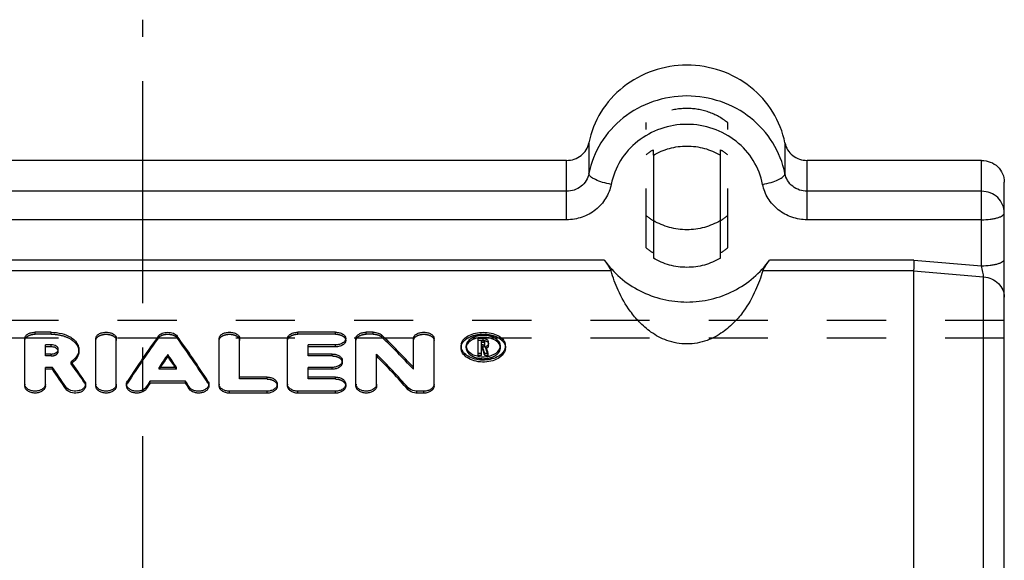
# Model space of a CAD drawing. Header units: millimetres. Extents: x 400 to 600, y 406 to 594.
# Tile 4 of 4: x 486 to 595, y 534 to 594. Entities that reach past the tile are written whole.
import ezdxf

# ---------------------------------------------------------------- set-up
doc = ezdxf.new("R2010")
doc.units = ezdxf.units.MM
doc.header["$LTSCALE"] = 65.185185
doc.linetypes.add('CENTER', pattern=[0.6, 0.375, -0.075, 0.075, -0.075])
doc.linetypes.add('HIDDEN', pattern=[0.2, 0.1, -0.1])
doc.layers.get('0').update_dxf_attribs({"linetype": 'CONTINUOUS'})
for name, color, linetype in [('ACHSEN_S', 7, 'CONTINUOUS'), ('DEFAULT_2', 8, 'HIDDEN'), ('KONST.EL_MIT_GEO', 7, 'CONTINUOUS')]:
    doc.layers.add(name, color=color, linetype=linetype)

msp = doc.modelspace()

# ---------------------------------------------------------------- linework, layer by layer
at = {"color": 7, "linetype": 'CONTINUOUS'}
for p, q in [((556.3, 578.9), (556.3, 567.55)), ((563.7, 567.55), (563.7, 578.9)), ((550.89, 567.34), (449.11, 567.34)), ((585.04, 567.34), (569.11, 567.34)), ((551.64, 566.15), (448.36, 566.15)), ((585, 566.15), (568.36, 566.15)), ((585, 566.15), (585, 507.83))]:
    msp.add_line(p, q, dxfattribs=at)
for points, knots in [([(556.3, 578.9), (556.85, 579.23), (558.06, 579.74), (560, 580), (561.94, 579.74), (563.15, 579.23), (563.7, 578.9)], [0, 0, 0, 0, 0.249202, 0.5, 0.750798, 1, 1, 1, 1]), ([(563.7, 571.69), (563.15, 571.37), (561.94, 570.86), (560, 570.6), (558.06, 570.86), (556.85, 571.37), (556.3, 571.69)], [0, 0, 0, 0, 0.249199, 0.5, 0.750801, 1, 1, 1, 1]), ([(550.89, 567.34), (550.96, 567.23), (551.12, 567.01), (551.33, 566.7), (551.51, 566.41), (551.61, 566.23), (551.64, 566.15)], [0, 0, 0, 0, 0.283877, 0.565288, 0.818045, 1, 1, 1, 1]), ([(550.89, 567.34), (551.39, 566.63), (552.58, 565.32), (554.8, 563.85), (557.32, 562.93), (560, 562.61), (562.68, 562.93), (565.2, 563.85), (567.42, 565.32), (568.61, 566.63), (569.11, 567.34)], [0, 0, 0, 0, 0.123266, 0.247885, 0.373628, 0.5, 0.626372, 0.752115, 0.876734, 1, 1, 1, 1]), ([(563.7, 567.55), (563.15, 567.22), (561.94, 566.71), (560, 566.45), (558.06, 566.71), (556.85, 567.22), (556.3, 567.55)], [0, 0, 0, 0, 0.249198, 0.5, 0.750802, 1, 1, 1, 1]), ([(568.36, 566.15), (568.39, 566.23), (568.49, 566.41), (568.67, 566.7), (568.88, 567.01), (569.04, 567.23), (569.11, 567.34)], [0, 0, 0, 0, 0.181955, 0.434712, 0.716123, 1, 1, 1, 1]), ([(585.04, 567.34), (585.03, 567.11), (585.02, 566.78), (585.01, 566.38), (585, 566.22), (585, 566.15)], [0, 0, 0, 0, 0.58041, 0.826297, 1, 1, 1, 1]), ([(568.36, 566.15), (568.15, 565.42), (567.58, 563.87), (566.51, 561.97), (565.25, 560.45), (563.93, 559.3), (562.17, 558.35), (560, 557.95), (557.83, 558.35), (556.07, 559.3), (554.75, 560.45), (553.49, 561.97), (552.42, 563.87), (551.85, 565.42), (551.64, 566.15)], [0, 0, 0, 0, 0.091648, 0.199165, 0.26084, 0.329934, 0.409357, 0.5, 0.590643, 0.670067, 0.73916, 0.800835, 0.908352, 1, 1, 1, 1])]:
    msp.add_open_spline(points, degree=3, knots=knots, dxfattribs=at)
at = {"layer": 'ACHSEN_S', "color": 2, "linetype": 'CENTER'}
msp.add_line((500, 406.16), (500, 593.84), dxfattribs=at)
at = {"layer": 'DEFAULT_2', "color": 8, "linetype": 'HIDDEN'}
for p, q in [((555.5, 568.7), (555.5, 582.49)), ((564.5, 568.7), (564.5, 582.49)), ((556.3, 578.9), (556.3, 579.49)), ((563.7, 578.9), (563.7, 579.49))]:
    msp.add_line(p, q, dxfattribs=at)
for centre, start, end in [((559.88, 573.47), 120.7352, 128.7004), ((560.12, 573.47), 51.2996, 59.2648), ((559.88, 577.72), 231.3017, 239.254), ((560.12, 577.72), 300.746, 308.6983), ((559.88, 574.16), 231.2996, 239.2648), ((560.12, 574.16), 300.7352, 308.7004)]:
    msp.add_arc(centre, 7.01, start, end, dxfattribs=at)
msp.add_open_spline([(564.5, 582.49), (563.87, 582.99), (562.43, 583.79), (560, 584.19), (557.57, 583.79), (556.13, 582.99), (555.5, 582.49)], degree=3, knots=[0, 0, 0, 0, 0.24878, 0.5, 0.75122, 1, 1, 1, 1], dxfattribs=at)
at = {"layer": 'KONST.EL_MIT_GEO', "color": 7, "linetype": 'CONTINUOUS'}
for p, q in [((549.19, 580.27), (549.19, 576.87)), ((570.81, 580.27), (570.81, 576.87)), ((546.73, 578.33), (453.27, 578.33)), ((546.73, 571.79), (546.73, 578.33)), ((573.27, 571.79), (573.27, 578.33)), ((592.5, 578.33), (573.27, 578.33)), ((592.5, 566.71), (592.5, 578.33)), ((595, 424.06), (595, 575.94)), ((546.73, 574.92), (453.27, 574.92)), ((592.5, 574.92), (573.27, 574.92)), ((546.73, 571.79), (453.27, 571.79)), ((592.5, 571.79), (573.27, 571.79)), ((585.04, 567.34), (592.5, 566.71)), ((585, 566.15), (592.72, 565.49)), ((592.72, 434.51), (592.72, 565.49)), ((489.88, 559.38), (488.12, 559.38)), ((521.25, 559.38), (517.1, 559.38)), ((525.4, 559.38), (524.64, 559.38)), ((486.99, 553.46), (486.99, 558.69)), ((494.82, 553.46), (494.82, 558.69)), ((497.08, 553.46), (497.08, 558.69)), ((508.42, 553.46), (508.42, 558.69)), ((510.68, 554.44), (510.68, 558.69)), ((515.97, 553.46), (515.97, 558.69)), ((522.38, 558.48), (522.38, 558.69)), ((523.51, 553.46), (523.51, 558.69)), ((529.86, 555.52), (529.86, 558.69)), ((532.12, 553.46), (532.12, 558.69)), ((536.98, 556.83), (536.98, 558.69)), ((537.55, 558.69), (536.98, 558.69)), ((537.35, 557.98), (537.35, 558.46)), ((537.55, 558.46), (537.35, 558.46)), ((537.55, 558.25), (537.35, 558.25)), ((537.55, 558.25), (537.55, 558.46)), ((537.73, 558.09), (537.73, 558.35)), ((538.11, 557.88), (538.11, 558.35)), ((489.26, 556.98), (489.26, 557.99)), ((489.88, 557.99), (489.26, 557.99)), ((489.88, 557.78), (489.26, 557.78)), ((489.88, 557.78), (489.88, 557.99)), ((518.23, 556.98), (518.23, 557.99)), ((521.25, 557.99), (518.23, 557.99)), ((521.25, 557.78), (518.23, 557.78)), ((521.25, 557.78), (521.25, 557.99)), ((535.09, 557.88), (535.09, 557.9)), ((535.66, 557.9), (535.66, 557.88)), ((537.35, 557.04), (536.98, 557.04)), ((537.55, 557.98), (537.35, 557.98)), ((537.35, 556.83), (537.35, 557.74)), ((537.47, 557.74), (537.35, 557.74)), ((537.47, 557.53), (537.35, 557.53)), ((537.47, 557.53), (537.47, 557.74)), ((537.72, 556.83), (537.72, 557.04)), ((538.1, 557.04), (537.72, 557.04)), ((538.1, 556.83), (538.1, 557.04)), ((539.43, 557.88), (539.43, 557.9)), ((540, 557.9), (540, 557.88)), ((540, 557.66), (540, 557.7)), ((489.88, 556.98), (489.26, 556.98)), ((502.75, 556.72), (502.75, 556.94)), ((520.87, 556.98), (518.23, 556.98)), ((522, 556.04), (522, 556.25)), ((525.78, 553.46), (525.78, 556.98)), ((537.35, 556.83), (536.98, 556.83)), ((538.1, 556.83), (537.72, 556.83)), ((489.26, 553.46), (489.26, 555.51)), ((490.03, 555.51), (489.26, 555.51)), ((490.03, 555.3), (489.26, 555.3)), ((490.03, 555.3), (490.03, 555.51)), ((503.71, 555.51), (501.79, 555.51)), ((518.23, 554.44), (518.23, 555.51)), ((520.87, 555.51), (518.23, 555.51)), ((520.87, 555.3), (518.23, 555.3)), ((520.87, 555.3), (520.87, 555.51)), ((500.79, 553.78), (500.79, 553.99)), ((504.71, 553.99), (500.79, 553.99)), ((504.71, 553.78), (500.79, 553.78)), ((504.71, 553.78), (504.71, 553.99)), ((513.7, 554.44), (510.68, 554.44)), ((521.25, 554.44), (518.23, 554.44)), ((491.53, 553.13), (491.53, 553.34)), ((493.69, 553.46), (493.69, 553.67)), ((498.21, 553.46), (498.21, 553.67)), ((500.38, 553.14), (500.38, 553.36)), ((505.12, 553.14), (505.12, 553.36)), ((507.29, 553.46), (507.29, 553.67)), ((509.55, 552.67), (509.55, 552.89)), ((513.7, 552.89), (509.55, 552.89)), ((513.7, 552.67), (509.55, 552.67)), ((513.7, 552.67), (513.7, 552.89)), ((514.83, 553.46), (514.83, 553.67)), ((517.1, 552.67), (517.1, 552.89)), ((521.25, 552.89), (517.1, 552.89)), ((521.25, 552.67), (517.1, 552.67)), ((521.25, 552.67), (521.25, 552.89)), ((522.38, 553.46), (522.38, 553.67)), ((529.27, 553.04), (529.27, 553.26)), ((530.23, 552.67), (530.23, 552.89)), ((530.99, 552.89), (530.23, 552.89)), ((530.99, 552.67), (530.23, 552.67)), ((530.99, 552.67), (530.99, 552.89))]:
    msp.add_line(p, q, dxfattribs=at)
at = {"layer": 'KONST.EL_MIT_GEO', "color": 8, "linetype": 'HIDDEN'}
for p, q in [((595, 560.67), (405, 560.67)), ((488.12, 559.17), (488.12, 559.38)), ((489.88, 559.17), (488.12, 559.17)), ((489.88, 559.17), (489.88, 559.38)), ((517.1, 559.17), (517.1, 559.38)), ((521.25, 559.17), (517.1, 559.17)), ((521.25, 559.17), (521.25, 559.38)), ((524.64, 559.17), (524.64, 559.38)), ((525.4, 559.17), (524.64, 559.17)), ((525.4, 559.17), (525.4, 559.38)), ((595, 558.74), (405, 558.74)), ((501.71, 558.76), (501.71, 558.97)), ((503.79, 558.76), (503.79, 558.97)), ((526.36, 558.84), (526.36, 559.06)), ((537.55, 558.48), (536.98, 558.48)), ((537.55, 558.48), (537.55, 558.69)), ((537.73, 557.88), (537.73, 558.09)), ((490.68, 557.28), (490.68, 557.49)), ((492.95, 557.28), (492.95, 557.49)), ((535.09, 557.66), (535.09, 557.88)), ((535.66, 557.66), (535.66, 557.88)), ((537.35, 557.76), (537.35, 557.98)), ((537.55, 557.76), (537.35, 557.76)), ((537.55, 557.76), (537.55, 557.98)), ((537.84, 557.58), (537.84, 557.79)), ((539.43, 557.66), (539.43, 557.88)), ((540, 557.7), (540, 557.88)), ((489.26, 556.77), (489.26, 556.98)), ((489.88, 556.77), (489.26, 556.77)), ((489.88, 556.77), (489.88, 556.98)), ((492.09, 555.92), (492.09, 556.13)), ((518.23, 556.77), (518.23, 556.98)), ((520.87, 556.77), (518.23, 556.77)), ((520.87, 556.77), (520.87, 556.98)), ((501.79, 555.3), (501.79, 555.51)), ((503.71, 555.3), (501.79, 555.3)), ((503.71, 555.3), (503.71, 555.51)), ((529.86, 555.3), (529.86, 555.52)), ((493.58, 553.79), (493.58, 554)), ((498.31, 553.77), (498.31, 553.98)), ((507.19, 553.77), (507.19, 553.98)), ((510.68, 554.23), (510.68, 554.44)), ((513.7, 554.23), (510.68, 554.23)), ((513.7, 554.23), (513.7, 554.44)), ((518.23, 554.23), (518.23, 554.44)), ((521.25, 554.23), (518.23, 554.23)), ((521.25, 554.23), (521.25, 554.44))]:
    msp.add_line(p, q, dxfattribs=at)
at = {"layer": 'KONST.EL_MIT_GEO', "color": 7, "linetype": 'CONTINUOUS'}
for centre, radius, start, end in [((536.06, 557.87), 0.972, 165.9832, 178.6256), ((537.51, 555.97), 2.85, 97.8003, 103.2969), ((537.54, 555.78), 3.04, 92.5629, 97.8132), ((537.55, 555.71), 3.11, 87.4179, 92.5819), ((539.03, 557.87), 0.972, 1.3744, 14.0169), ((536.07, 557.88), 0.981, 180.0963, 191.578), ((536.41, 557.88), 0.754, 180.116, 192.1604), ((538.68, 557.88), 0.754, 347.8397, 359.884), ((538.96, 557.89), 1.04, 342.3316, 348.4372), ((539.02, 557.88), 0.981, 348.4222, 359.9037), ((539.04, 557.66), 0.964, 353.5338, 359.9818), ((490.63, 558.09), 2.62, 306.6567, 307.5591), ((537.53, 559.44), 2.76, 258.6896, 261.5786), ((537.55, 559.59), 2.91, 261.6285, 275.5947), ((537.55, 559.52), 2.84, 275.5839, 278.4194), ((537.57, 559.44), 2.76, 278.4185, 281.6696), ((487.53, 553.67), 0.536, 180.0235, 187.3783), ((495.35, 553.67), 0.536, 180.0235, 187.3783), ((508.95, 553.67), 0.536, 180.0235, 187.3788), ((516.5, 553.67), 0.536, 180.0235, 187.3788), ((524.05, 553.67), 0.536, 180.0235, 187.3783)]:
    msp.add_arc(centre, radius, start, end, dxfattribs=at)
at = {"layer": 'KONST.EL_MIT_GEO', "color": 8, "linetype": 'HIDDEN'}
for centre, radius, start, end in [((536.4, 557.66), 0.737, 171.5476, 179.9778), ((537.61, 558.18), 0.639, 290.8762, 297.294), ((538.69, 557.66), 0.737, 0.0222, 8.4525), ((490.57, 558.17), 2.72, 304.0321, 306.6462)]:
    msp.add_arc(centre, radius, start, end, dxfattribs=at)
at = {"layer": 'KONST.EL_MIT_GEO', "color": 7, "linetype": 'CONTINUOUS'}
for centre, major_axis, ratio, start_param, end_param in [((497.17, 500), (25.05, 73.46), 0.281292, 0.74067, 0.845945), ((508.33, 500), (-25.05, 73.46), 0.281292, -0.845945, -0.74067), ((532.9, 500), (-38.08, 72.53), 0.358646, -0.905458, -0.829206), ((539.32, 500), (-11.85, 73.78), 0.152912, -0.711906, -0.696875), ((539.32, 500), (-11.8, 73.48), 0.152912, -0.711504, -0.696412), ((539.7, 500), (-11.85, 73.78), 0.152912, 5.57128, 5.58744), ((494.8, 500), (-26.79, 73.38), 0.294295, 5.426112, 5.469491), ((499.65, 500), (25.05, 73.46), 0.281292, 0.78525, 0.815011), ((499.65, 500), (24.95, 73.16), 0.281292, 0.784857, 0.810337), ((505.86, 500), (-25.05, 73.46), 0.281292, -0.815011, -0.78525), ((505.86, 500), (-24.95, 73.16), 0.281292, 5.472848, 5.498328), ((530.23, 500), (-38.08, 72.53), 0.358646, -0.950764, -0.874794), ((530.23, 500), (-37.92, 72.23), 0.358646, -0.950679, -0.874398), ((492.3, 500), (-26.79, 73.38), 0.294295, -0.870044, -0.826444), ((492.3, 500), (-26.69, 73.08), 0.294295, -0.869953, -0.826174), ((499.65, 500), (25.05, 73.46), 0.281292, 0.845731, 0.858306), ((499.65, 500), (24.95, 73.16), 0.281292, 0.845587, 0.858213), ((505.86, 500), (-25.05, 73.46), 0.281292, -0.858306, -0.845731), ((505.86, 500), (-24.95, 73.16), 0.281292, -0.858213, -0.845587)]:
    msp.add_ellipse(centre, major_axis=major_axis, ratio=ratio, start_param=start_param, end_param=end_param, dxfattribs=at)
at = {"layer": 'KONST.EL_MIT_GEO', "color": 8, "linetype": 'HIDDEN'}
for centre, major_axis, ratio, start_param, end_param in [((497.17, 500), (24.95, 73.16), 0.281292, 0.740093, 0.845801), ((508.33, 500), (-24.95, 73.16), 0.281292, -0.845801, -0.740093), ((532.9, 500), (-37.92, 72.23), 0.358646, -0.905188, -0.828621), ((539.7, 500), (-11.8, 73.48), 0.152912, -0.711504, -0.695277), ((494.8, 500), (-26.69, 73.08), 0.294295, -0.856928, -0.813372), ((499.65, 500), (24.95, 73.16), 0.281292, 0.810337, 0.814741), ((505.86, 500), (-24.95, 73.16), 0.281292, -0.814741, -0.810337)]:
    msp.add_ellipse(centre, major_axis=major_axis, ratio=ratio, start_param=start_param, end_param=end_param, dxfattribs=at)
at = {"layer": 'KONST.EL_MIT_GEO', "color": 7, "linetype": 'CONTINUOUS'}
for points, knots in [([(570.81, 580.27), (570.57, 581.46), (569.65, 583.79), (567.14, 586.59), (563.79, 588.41), (560, 589.04), (556.21, 588.41), (552.86, 586.59), (550.35, 583.79), (549.43, 581.46), (549.19, 580.27)], [0, 0, 0, 0, 0.122463, 0.246639, 0.372711, 0.5, 0.627289, 0.753361, 0.877537, 1, 1, 1, 1]), ([(570.81, 576.87), (570.57, 578.06), (569.65, 580.39), (567.14, 583.19), (563.79, 585.01), (560, 585.64), (556.21, 585.01), (552.86, 583.19), (550.35, 580.39), (549.43, 578.06), (549.19, 576.87)], [0, 0, 0, 0, 0.122463, 0.246639, 0.372711, 0.5, 0.627289, 0.753361, 0.877537, 1, 1, 1, 1]), ([(568.35, 575.68), (568.17, 576.6), (567.46, 578.41), (565.52, 580.57), (562.93, 581.98), (560, 582.46), (557.07, 581.98), (554.48, 580.57), (552.54, 578.41), (551.83, 576.6), (551.65, 575.68)], [0, 0, 0, 0, 0.122463, 0.246639, 0.372711, 0.5, 0.627289, 0.753361, 0.877537, 1, 1, 1, 1]), ([(546.73, 578.33), (547.02, 578.33), (547.6, 578.42), (548.36, 578.83), (548.93, 579.47), (549.14, 580), (549.19, 580.27)], [0, 0, 0, 0, 0.254582, 0.506721, 0.755068, 1, 1, 1, 1]), ([(570.81, 580.27), (570.86, 580), (571.07, 579.47), (571.64, 578.83), (572.4, 578.42), (572.98, 578.33), (573.27, 578.33)], [0, 0, 0, 0, 0.244932, 0.493279, 0.745418, 1, 1, 1, 1]), ([(592.5, 578.33), (592.82, 578.33), (593.48, 578.2), (594.31, 577.68), (594.87, 576.88), (595, 576.25), (595, 575.94)], [0, 0, 0, 0, 0.25527, 0.507485, 0.755316, 1, 1, 1, 1]), ([(549.19, 576.87), (549.14, 576.6), (548.93, 576.07), (548.36, 575.43), (547.6, 575.02), (547.02, 574.92), (546.73, 574.92)], [0, 0, 0, 0, 0.244932, 0.493279, 0.745418, 1, 1, 1, 1]), ([(551.65, 575.68), (551.33, 575.74), (550.74, 575.88), (550.06, 576.13), (549.62, 576.37), (549.35, 576.55), (549.19, 576.74), (549.19, 576.87)], [0, 0, 0, 0, 0.342983, 0.645579, 0.769122, 0.869482, 1, 1, 1, 1]), ([(568.35, 575.68), (568.67, 575.74), (569.26, 575.88), (569.94, 576.13), (570.38, 576.37), (570.65, 576.55), (570.81, 576.74), (570.81, 576.87)], [0, 0, 0, 0, 0.342983, 0.645579, 0.769122, 0.869482, 1, 1, 1, 1]), ([(573.27, 574.92), (572.98, 574.92), (572.4, 575.02), (571.64, 575.43), (571.07, 576.07), (570.86, 576.6), (570.81, 576.87)], [0, 0, 0, 0, 0.254582, 0.506721, 0.755068, 1, 1, 1, 1]), ([(551.65, 575.68), (551.54, 575.14), (551.12, 574.08), (549.98, 572.81), (548.46, 571.98), (547.31, 571.79), (546.73, 571.79)], [0, 0, 0, 0, 0.244926, 0.493279, 0.745424, 1, 1, 1, 1]), ([(573.27, 571.79), (572.69, 571.79), (571.54, 571.98), (570.02, 572.81), (568.88, 574.08), (568.46, 575.14), (568.35, 575.68)], [0, 0, 0, 0, 0.254576, 0.506721, 0.755074, 1, 1, 1, 1]), ([(595, 572.53), (595, 572.84), (594.87, 573.48), (594.31, 574.27), (593.48, 574.8), (592.82, 574.92), (592.5, 574.92)], [0, 0, 0, 0, 0.244685, 0.492517, 0.744733, 1, 1, 1, 1]), ([(592.5, 571.79), (592.82, 571.79), (593.29, 571.82), (593.87, 571.91), (594.25, 572), (594.56, 572.11), (594.8, 572.23), (594.95, 572.37), (595, 572.48), (595, 572.53)], [0, 0, 0, 0, 0.350875, 0.511088, 0.653825, 0.774833, 0.87152, 0.944295, 1, 1, 1, 1]), ([(592.5, 566.71), (592.82, 566.71), (593.29, 566.74), (593.87, 566.83), (594.25, 566.92), (594.56, 567.03), (594.83, 567.16), (595, 567.34), (595, 567.45)], [0, 0, 0, 0, 0.352142, 0.512913, 0.656162, 0.777601, 0.874633, 1, 1, 1, 1]), ([(592.72, 565.49), (592.71, 565.57), (592.69, 565.74), (592.62, 566.15), (592.55, 566.48), (592.5, 566.71)], [0, 0, 0, 0, 0.175526, 0.423328, 1, 1, 1, 1]), ([(592.72, 565.49), (593.02, 565.47), (593.62, 565.32), (594.37, 564.82), (594.88, 564.1), (595, 563.53), (595, 563.25)], [0, 0, 0, 0, 0.262059, 0.516697, 0.761715, 1, 1, 1, 1]), ([(486.99, 558.69), (486.99, 558.79), (487.07, 558.99), (487.33, 559.21), (487.7, 559.35), (487.98, 559.38), (488.12, 559.38)], [0, 0, 0, 0, 0.191952, 0.421042, 0.695951, 1, 1, 1, 1]), ([(489.88, 559.38), (490.28, 559.38), (491.03, 559.29), (491.9, 558.96), (492.43, 558.57), (492.72, 558.24), (492.91, 557.88), (492.95, 557.62), (492.95, 557.49)], [0, 0, 0, 0, 0.300837, 0.573213, 0.693624, 0.803063, 0.903775, 1, 1, 1, 1]), ([(494.82, 558.69), (494.82, 558.79), (494.89, 558.99), (495.16, 559.21), (495.52, 559.35), (495.95, 559.4), (496.38, 559.35), (496.74, 559.21), (497.01, 558.99), (497.08, 558.79), (497.08, 558.69)], [0, 0, 0, 0, 0.095976, 0.210521, 0.347987, 0.5, 0.652013, 0.789479, 0.904024, 1, 1, 1, 1]), ([(501.71, 558.97), (501.81, 559.11), (502.16, 559.32), (502.75, 559.41), (503.34, 559.32), (503.69, 559.11), (503.79, 558.97)], [0, 0, 0, 0, 0.224048, 0.5, 0.775952, 1, 1, 1, 1]), ([(508.42, 558.69), (508.42, 558.79), (508.49, 558.99), (508.76, 559.21), (509.13, 559.35), (509.55, 559.4), (509.98, 559.35), (510.34, 559.21), (510.61, 558.99), (510.68, 558.79), (510.68, 558.69)], [0, 0, 0, 0, 0.095976, 0.210521, 0.347987, 0.5, 0.652013, 0.789479, 0.904024, 1, 1, 1, 1]), ([(515.97, 558.69), (515.97, 558.79), (516.04, 558.99), (516.31, 559.21), (516.67, 559.35), (516.95, 559.38), (517.1, 559.38)], [0, 0, 0, 0, 0.191952, 0.421042, 0.695951, 1, 1, 1, 1]), ([(521.25, 559.38), (521.39, 559.38), (521.67, 559.35), (522.04, 559.21), (522.31, 558.99), (522.38, 558.79), (522.38, 558.69)], [0, 0, 0, 0, 0.30405, 0.57896, 0.808061, 1, 1, 1, 1]), ([(523.51, 558.69), (523.51, 558.79), (523.59, 558.99), (523.85, 559.21), (524.22, 559.35), (524.5, 559.38), (524.64, 559.38)], [0, 0, 0, 0, 0.191952, 0.421042, 0.695951, 1, 1, 1, 1]), ([(525.4, 559.38), (525.59, 559.38), (525.93, 559.33), (526.25, 559.17), (526.36, 559.06)], [0, 0, 0, 0, 0.540627, 1, 1, 1, 1]), ([(529.86, 558.69), (529.86, 558.79), (529.93, 558.99), (530.2, 559.21), (530.56, 559.35), (530.99, 559.4), (531.41, 559.35), (531.78, 559.21), (532.05, 558.99), (532.12, 558.79), (532.12, 558.69)], [0, 0, 0, 0, 0.095976, 0.210521, 0.347987, 0.5, 0.652013, 0.789479, 0.904024, 1, 1, 1, 1]), ([(535.12, 558.11), (535.17, 558.3), (535.39, 558.67), (535.96, 559.07), (536.71, 559.32), (537.55, 559.41), (538.38, 559.32), (539.13, 559.07), (539.7, 558.67), (539.92, 558.3), (539.97, 558.11)], [0, 0, 0, 0, 0.098989, 0.216117, 0.352264, 0.5, 0.647736, 0.783883, 0.901011, 1, 1, 1, 1]), ([(522.38, 558.69), (522.38, 558.6), (522.31, 558.4), (522.04, 558.17), (521.67, 558.03), (521.39, 557.99), (521.25, 557.99)], [0, 0, 0, 0, 0.192231, 0.422512, 0.697399, 1, 1, 1, 1]), ([(522.38, 558.48), (522.38, 558.39), (522.31, 558.18), (522.04, 557.96), (521.67, 557.81), (521.39, 557.78), (521.25, 557.78)], [0, 0, 0, 0, 0.192152, 0.422411, 0.697332, 1, 1, 1, 1]), ([(535.79, 558.09), (535.77, 558.07), (535.72, 557.97), (535.68, 557.85), (535.67, 557.77)], [0, 0, 0, 0, 0.259455, 1, 1, 1, 1]), ([(539.41, 558.07), (539.37, 558.21), (539.19, 558.5), (538.75, 558.8), (538.18, 558.99), (537.55, 559.06), (536.91, 558.99), (536.34, 558.8), (535.9, 558.5), (535.72, 558.21), (535.68, 558.07)], [0, 0, 0, 0, 0.099339, 0.216789, 0.352794, 0.5, 0.647207, 0.783211, 0.900661, 1, 1, 1, 1]), ([(536.86, 558.74), (536.74, 558.72), (536.34, 558.59), (535.95, 558.35), (535.79, 558.09)], [0, 0, 0, 0, 0.285522, 1, 1, 1, 1]), ([(537.55, 558.69), (537.62, 558.69), (537.76, 558.68), (537.94, 558.61), (538.07, 558.49), (538.11, 558.39), (538.11, 558.35)], [0, 0, 0, 0, 0.302678, 0.577127, 0.806883, 1, 1, 1, 1]), ([(537.73, 558.35), (537.73, 558.38), (537.67, 558.45), (537.59, 558.46), (537.55, 558.46)], [0, 0, 0, 0, 0.417272, 1, 1, 1, 1]), ([(537.55, 557.98), (537.59, 557.98), (537.67, 557.99), (537.73, 558.06), (537.73, 558.09)], [0, 0, 0, 0, 0.581326, 1, 1, 1, 1]), ([(537.69, 558.2), (537.69, 558.21), (537.66, 558.22), (537.64, 558.23), (537.62, 558.24)], [0, 0, 0, 0, 0.230565, 1, 1, 1, 1]), ([(539.3, 558.09), (539.15, 558.32), (538.62, 558.69), (538.02, 558.8), (537.69, 558.82)], [0, 0, 0, 0, 0.446904, 1, 1, 1, 1]), ([(537.73, 558.13), (537.73, 558.15), (537.72, 558.18), (537.7, 558.2), (537.69, 558.2)], [0, 0, 0, 0, 0.718722, 1, 1, 1, 1]), ([(538.11, 558.09), (538.11, 558.03), (538.04, 557.89), (537.91, 557.82), (537.84, 557.79)], [0, 0, 0, 0, 0.440646, 1, 1, 1, 1]), ([(539.42, 557.77), (539.42, 557.8), (539.4, 557.91), (539.35, 558.02), (539.3, 558.09)], [0, 0, 0, 0, 0.24347, 1, 1, 1, 1]), ([(490.68, 557.49), (490.68, 557.56), (490.63, 557.71), (490.44, 557.87), (490.18, 557.97), (489.99, 557.99), (489.88, 557.99)], [0, 0, 0, 0, 0.19571, 0.426184, 0.699479, 1, 1, 1, 1]), ([(490.49, 557.61), (490.45, 557.64), (490.26, 557.74), (490.05, 557.78), (489.88, 557.78)], [0, 0, 0, 0, 0.227933, 1, 1, 1, 1]), ([(489.88, 556.98), (489.94, 556.98), (490.15, 557), (490.36, 557.07), (490.49, 557.16)], [0, 0, 0, 0, 0.268542, 1, 1, 1, 1]), ([(490.67, 557.39), (490.66, 557.41), (490.62, 557.49), (490.55, 557.57), (490.49, 557.61)], [0, 0, 0, 0, 0.230979, 1, 1, 1, 1]), ([(490.49, 557.16), (490.54, 557.2), (490.64, 557.3), (490.68, 557.43), (490.68, 557.49)], [0, 0, 0, 0, 0.536415, 1, 1, 1, 1]), ([(492.95, 557.49), (492.95, 557.37), (492.91, 557.11), (492.67, 556.6), (492.34, 556.3), (492.09, 556.13)], [0, 0, 0, 0, 0.224002, 0.461395, 1, 1, 1, 1]), ([(492.95, 557.28), (492.95, 557.05), (492.79, 556.54), (492.44, 556.18), (492.22, 556.01)], [0, 0, 0, 0, 0.463395, 1, 1, 1, 1]), ([(539.99, 557.55), (539.97, 557.35), (539.77, 556.92), (539.17, 556.45), (538.37, 556.15), (537.46, 556.06), (536.56, 556.19), (535.79, 556.52), (535.32, 556.96), (535.12, 557.36), (535.09, 557.56), (535.09, 557.66)], [0, 0, 0, 0, 0.099055, 0.217369, 0.355518, 0.5049, 0.653088, 0.788028, 0.902364, 0.952608, 1, 1, 1, 1]), ([(539.95, 557.57), (539.89, 557.38), (539.64, 557.01), (539.05, 556.61), (538.3, 556.36), (537.46, 556.28), (536.63, 556.39), (535.9, 556.68), (535.36, 557.11), (535.15, 557.49), (535.11, 557.68)], [0, 0, 0, 0, 0.101643, 0.221843, 0.359018, 0.505441, 0.6508, 0.785061, 0.901406, 1, 1, 1, 1]), ([(535.68, 557.72), (535.68, 557.7), (535.7, 557.6), (535.74, 557.52), (535.78, 557.46)], [0, 0, 0, 0, 0.243313, 1, 1, 1, 1]), ([(535.78, 557.46), (535.83, 557.37), (536.14, 557), (536.62, 556.81), (536.98, 556.73)], [0, 0, 0, 0, 0.216549, 1, 1, 1, 1]), ([(538.08, 557.76), (538.07, 557.75), (538.02, 557.68), (537.96, 557.63), (537.9, 557.61)], [0, 0, 0, 0, 0.226991, 1, 1, 1, 1]), ([(538.12, 556.74), (538.25, 556.77), (538.7, 556.89), (539.14, 557.17), (539.31, 557.46)], [0, 0, 0, 0, 0.285638, 1, 1, 1, 1]), ([(539.31, 557.46), (539.32, 557.48), (539.37, 557.56), (539.4, 557.65), (539.41, 557.72)], [0, 0, 0, 0, 0.258398, 1, 1, 1, 1]), ([(520.87, 556.98), (521.02, 556.98), (521.3, 556.95), (521.67, 556.8), (521.93, 556.57), (522, 556.35), (522, 556.25)], [0, 0, 0, 0, 0.297539, 0.569309, 0.800756, 1, 1, 1, 1]), ([(522, 556.25), (522, 556.16), (521.93, 555.94), (521.67, 555.7), (521.3, 555.55), (521.02, 555.51), (520.87, 555.51)], [0, 0, 0, 0, 0.199487, 0.432037, 0.703786, 1, 1, 1, 1]), ([(522, 556.04), (522, 555.94), (521.93, 555.73), (521.67, 555.49), (521.3, 555.34), (521.02, 555.3), (520.87, 555.3)], [0, 0, 0, 0, 0.199444, 0.431982, 0.70375, 1, 1, 1, 1]), ([(493.58, 554), (493.6, 553.97), (493.66, 553.87), (493.69, 553.76), (493.69, 553.67)], [0, 0, 0, 0, 0.261023, 1, 1, 1, 1]), ([(498.21, 553.67), (498.21, 553.7), (498.22, 553.81), (498.27, 553.91), (498.31, 553.98)], [0, 0, 0, 0, 0.244837, 1, 1, 1, 1]), ([(507.19, 553.98), (507.21, 553.96), (507.26, 553.86), (507.29, 553.75), (507.29, 553.67)], [0, 0, 0, 0, 0.259977, 1, 1, 1, 1]), ([(513.7, 554.44), (513.85, 554.44), (514.13, 554.41), (514.5, 554.25), (514.76, 554), (514.83, 553.77), (514.83, 553.67)], [0, 0, 0, 0, 0.291615, 0.56048, 0.794065, 1, 1, 1, 1]), ([(521.25, 554.44), (521.39, 554.44), (521.68, 554.41), (522.05, 554.25), (522.31, 554), (522.38, 553.77), (522.38, 553.67)], [0, 0, 0, 0, 0.291615, 0.56048, 0.794065, 1, 1, 1, 1]), ([(489.26, 553.46), (489.26, 553.35), (489.19, 553.13), (488.92, 552.88), (488.55, 552.71), (488.12, 552.66), (487.7, 552.71), (487.33, 552.88), (487.06, 553.13), (486.99, 553.35), (486.99, 553.46)], [0, 0, 0, 0, 0.103067, 0.220368, 0.354807, 0.5, 0.645194, 0.779632, 0.896933, 1, 1, 1, 1]), ([(489.26, 553.67), (489.26, 553.57), (489.19, 553.35), (488.94, 553.1), (488.59, 552.94), (488.17, 552.87), (487.75, 552.91), (487.38, 553.06), (487.1, 553.29), (487.01, 553.5), (487, 553.6)], [0, 0, 0, 0, 0.10236, 0.21825, 0.35084, 0.494578, 0.639564, 0.775461, 0.895332, 1, 1, 1, 1]), ([(493.69, 553.67), (493.69, 553.58), (493.64, 553.39), (493.44, 553.16), (493.15, 552.99), (492.68, 552.86), (492.07, 552.9), (491.65, 553.16), (491.53, 553.34)], [0, 0, 0, 0, 0.100279, 0.21155, 0.337623, 0.475724, 0.757526, 1, 1, 1, 1]), ([(493.69, 553.46), (493.69, 553.37), (493.64, 553.18), (493.44, 552.95), (493.15, 552.77), (492.68, 552.65), (492.07, 552.69), (491.65, 552.95), (491.53, 553.13)], [0, 0, 0, 0, 0.100271, 0.211539, 0.337612, 0.475716, 0.757526, 1, 1, 1, 1]), ([(497.08, 553.67), (497.08, 553.57), (497.02, 553.35), (496.77, 553.1), (496.41, 552.94), (496, 552.87), (495.58, 552.91), (495.21, 553.06), (494.93, 553.29), (494.84, 553.5), (494.82, 553.6)], [0, 0, 0, 0, 0.10236, 0.21825, 0.35084, 0.494578, 0.639564, 0.775461, 0.895332, 1, 1, 1, 1]), ([(497.08, 553.46), (497.08, 553.35), (497.01, 553.13), (496.75, 552.88), (496.38, 552.71), (495.95, 552.66), (495.52, 552.71), (495.15, 552.88), (494.89, 553.13), (494.82, 553.35), (494.82, 553.46)], [0, 0, 0, 0, 0.103067, 0.220368, 0.354807, 0.5, 0.645194, 0.779632, 0.896933, 1, 1, 1, 1]), ([(500.38, 553.36), (500.27, 553.18), (499.95, 552.97), (499.5, 552.88), (499.12, 552.89), (498.76, 552.98), (498.47, 553.16), (498.27, 553.39), (498.21, 553.58), (498.21, 553.67)], [0, 0, 0, 0, 0.24058, 0.380597, 0.523908, 0.662157, 0.788419, 0.899774, 1, 1, 1, 1]), ([(500.38, 553.14), (500.27, 552.96), (499.95, 552.76), (499.5, 552.67), (499.12, 552.68), (498.76, 552.77), (498.47, 552.94), (498.27, 553.18), (498.21, 553.37), (498.21, 553.46)], [0, 0, 0, 0, 0.24058, 0.3806, 0.523916, 0.662168, 0.78843, 0.899782, 1, 1, 1, 1]), ([(507.29, 553.67), (507.29, 553.58), (507.24, 553.39), (507.03, 553.16), (506.74, 552.98), (506.39, 552.89), (506, 552.88), (505.55, 552.97), (505.23, 553.18), (505.12, 553.36)], [0, 0, 0, 0, 0.100226, 0.211581, 0.337843, 0.476092, 0.619403, 0.75942, 1, 1, 1, 1]), ([(507.29, 553.46), (507.29, 553.37), (507.24, 553.18), (507.03, 552.94), (506.74, 552.77), (506.39, 552.68), (506, 552.67), (505.55, 552.76), (505.23, 552.96), (505.12, 553.14)], [0, 0, 0, 0, 0.100218, 0.21157, 0.337832, 0.476085, 0.6194, 0.75942, 1, 1, 1, 1]), ([(509.55, 552.89), (509.41, 552.89), (509.14, 552.92), (508.79, 553.07), (508.52, 553.3), (508.44, 553.5), (508.42, 553.6)], [0, 0, 0, 0, 0.287297, 0.555446, 0.792247, 1, 1, 1, 1]), ([(509.55, 552.67), (509.4, 552.67), (509.12, 552.71), (508.75, 552.88), (508.49, 553.13), (508.42, 553.35), (508.42, 553.46)], [0, 0, 0, 0, 0.290409, 0.559264, 0.793866, 1, 1, 1, 1]), ([(514.83, 553.67), (514.83, 553.57), (514.76, 553.34), (514.5, 553.09), (514.13, 552.92), (513.85, 552.89), (513.7, 552.89)], [0, 0, 0, 0, 0.206134, 0.440751, 0.7096, 1, 1, 1, 1]), ([(514.83, 553.46), (514.83, 553.35), (514.76, 553.13), (514.5, 552.88), (514.13, 552.71), (513.85, 552.67), (513.7, 552.67)], [0, 0, 0, 0, 0.20612, 0.440735, 0.70959, 1, 1, 1, 1]), ([(517.1, 552.89), (516.96, 552.89), (516.69, 552.92), (516.34, 553.07), (516.07, 553.3), (515.98, 553.5), (515.97, 553.6)], [0, 0, 0, 0, 0.287297, 0.555446, 0.792247, 1, 1, 1, 1]), ([(517.1, 552.67), (516.95, 552.67), (516.67, 552.71), (516.3, 552.88), (516.04, 553.13), (515.97, 553.35), (515.97, 553.46)], [0, 0, 0, 0, 0.290409, 0.559264, 0.793866, 1, 1, 1, 1]), ([(522.38, 553.67), (522.38, 553.57), (522.31, 553.34), (522.05, 553.09), (521.68, 552.92), (521.39, 552.89), (521.25, 552.89)], [0, 0, 0, 0, 0.206134, 0.440751, 0.7096, 1, 1, 1, 1]), ([(522.38, 553.46), (522.38, 553.35), (522.31, 553.13), (522.05, 552.88), (521.68, 552.71), (521.39, 552.67), (521.25, 552.67)], [0, 0, 0, 0, 0.20612, 0.440735, 0.70959, 1, 1, 1, 1]), ([(525.78, 553.46), (525.78, 553.35), (525.71, 553.13), (525.44, 552.88), (525.07, 552.71), (524.64, 552.66), (524.22, 552.71), (523.85, 552.88), (523.58, 553.13), (523.51, 553.35), (523.51, 553.46)], [0, 0, 0, 0, 0.103067, 0.220368, 0.354807, 0.5, 0.645194, 0.779632, 0.896933, 1, 1, 1, 1]), ([(525.78, 553.67), (525.78, 553.57), (525.71, 553.35), (525.46, 553.1), (525.11, 552.94), (524.69, 552.87), (524.27, 552.91), (523.9, 553.06), (523.62, 553.29), (523.53, 553.5), (523.52, 553.6)], [0, 0, 0, 0, 0.10236, 0.21825, 0.35084, 0.494578, 0.639564, 0.775461, 0.895332, 1, 1, 1, 1]), ([(530.23, 552.89), (530.14, 552.89), (529.79, 552.92), (529.44, 553.07), (529.27, 553.26)], [0, 0, 0, 0, 0.272604, 1, 1, 1, 1]), ([(530.23, 552.67), (530.14, 552.67), (529.79, 552.7), (529.44, 552.86), (529.27, 553.04)], [0, 0, 0, 0, 0.272607, 1, 1, 1, 1]), ([(532.12, 553.67), (532.12, 553.57), (532.05, 553.34), (531.79, 553.09), (531.42, 552.92), (531.13, 552.89), (530.99, 552.89)], [0, 0, 0, 0, 0.206148, 0.440753, 0.709601, 1, 1, 1, 1]), ([(532.12, 553.46), (532.12, 553.35), (532.05, 553.13), (531.79, 552.88), (531.42, 552.71), (531.13, 552.67), (530.99, 552.67)], [0, 0, 0, 0, 0.206134, 0.440736, 0.709591, 1, 1, 1, 1])]:
    msp.add_open_spline(points, degree=3, knots=knots, dxfattribs=at)
at = {"layer": 'KONST.EL_MIT_GEO', "color": 8, "linetype": 'HIDDEN'}
for points, knots in [([(486.99, 558.48), (486.99, 558.57), (487.07, 558.78), (487.33, 558.99), (487.7, 559.13), (487.98, 559.17), (488.12, 559.17)], [0, 0, 0, 0, 0.191872, 0.420934, 0.695877, 1, 1, 1, 1]), ([(489.88, 559.17), (490.28, 559.17), (491.03, 559.08), (491.9, 558.75), (492.43, 558.36), (492.72, 558.03), (492.91, 557.67), (492.95, 557.41), (492.95, 557.28)], [0, 0, 0, 0, 0.300899, 0.573302, 0.693705, 0.803125, 0.903807, 1, 1, 1, 1]), ([(494.82, 558.48), (494.82, 558.57), (494.89, 558.78), (495.16, 558.99), (495.52, 559.13), (495.95, 559.18), (496.38, 559.13), (496.74, 558.99), (497.01, 558.78), (497.08, 558.57), (497.08, 558.48)], [0, 0, 0, 0, 0.095936, 0.210467, 0.34795, 0.5, 0.652051, 0.789533, 0.904064, 1, 1, 1, 1]), ([(501.71, 558.76), (501.81, 558.9), (502.16, 559.11), (502.75, 559.2), (503.34, 559.11), (503.69, 558.9), (503.79, 558.76)], [0, 0, 0, 0, 0.224016, 0.5, 0.775984, 1, 1, 1, 1]), ([(508.42, 558.48), (508.42, 558.57), (508.49, 558.78), (508.76, 558.99), (509.13, 559.13), (509.55, 559.18), (509.98, 559.13), (510.34, 558.99), (510.61, 558.78), (510.68, 558.57), (510.68, 558.48)], [0, 0, 0, 0, 0.095936, 0.210467, 0.34795, 0.5, 0.652051, 0.789533, 0.904064, 1, 1, 1, 1]), ([(515.97, 558.48), (515.97, 558.57), (516.04, 558.78), (516.31, 558.99), (516.67, 559.13), (516.95, 559.17), (517.1, 559.17)], [0, 0, 0, 0, 0.191872, 0.420934, 0.695877, 1, 1, 1, 1]), ([(521.25, 559.17), (521.39, 559.17), (521.67, 559.13), (522.04, 558.99), (522.31, 558.78), (522.38, 558.57), (522.38, 558.48)], [0, 0, 0, 0, 0.304124, 0.579068, 0.808141, 1, 1, 1, 1]), ([(523.51, 558.48), (523.51, 558.57), (523.59, 558.78), (523.85, 558.99), (524.22, 559.13), (524.5, 559.17), (524.64, 559.17)], [0, 0, 0, 0, 0.191872, 0.420934, 0.695877, 1, 1, 1, 1]), ([(525.4, 559.17), (525.59, 559.17), (525.93, 559.12), (526.25, 558.95), (526.36, 558.84)], [0, 0, 0, 0, 0.540675, 1, 1, 1, 1]), ([(529.86, 558.48), (529.86, 558.57), (529.93, 558.78), (530.2, 558.99), (530.56, 559.13), (530.99, 559.18), (531.41, 559.13), (531.78, 558.99), (532.05, 558.78), (532.12, 558.57), (532.12, 558.48)], [0, 0, 0, 0, 0.095936, 0.210467, 0.34795, 0.5, 0.652051, 0.789533, 0.904064, 1, 1, 1, 1]), ([(535.09, 557.66), (535.09, 557.76), (535.12, 557.97), (535.27, 558.26), (535.5, 558.52), (535.93, 558.83), (536.62, 559.1), (537.55, 559.2), (538.47, 559.1), (539.16, 558.83), (539.59, 558.52), (539.82, 558.26), (539.97, 557.97), (540, 557.76), (540, 557.66)], [0, 0, 0, 0, 0.047754, 0.097893, 0.15253, 0.212766, 0.349216, 0.5, 0.650784, 0.787234, 0.84747, 0.902107, 0.952246, 1, 1, 1, 1]), ([(537.55, 558.48), (537.62, 558.48), (537.76, 558.46), (537.94, 558.39), (538.07, 558.28), (538.11, 558.18), (538.11, 558.13)], [0, 0, 0, 0, 0.302745, 0.577226, 0.806958, 1, 1, 1, 1]), ([(489.88, 556.77), (489.99, 556.77), (490.18, 556.79), (490.44, 556.9), (490.63, 557.06), (490.68, 557.21), (490.68, 557.28)], [0, 0, 0, 0, 0.299592, 0.572897, 0.804163, 1, 1, 1, 1]), ([(535.66, 557.66), (535.66, 557.5), (535.78, 557.16), (536.22, 556.77), (536.83, 556.52), (537.55, 556.44), (538.26, 556.52), (538.87, 556.77), (539.31, 557.16), (539.43, 557.5), (539.43, 557.66)], [0, 0, 0, 0, 0.097408, 0.213131, 0.350042, 0.5, 0.649958, 0.786869, 0.902592, 1, 1, 1, 1]), ([(537.55, 557.76), (537.59, 557.76), (537.67, 557.77), (537.73, 557.84), (537.73, 557.88)], [0, 0, 0, 0, 0.581423, 1, 1, 1, 1]), ([(520.87, 556.77), (521.02, 556.77), (521.3, 556.74), (521.67, 556.59), (521.93, 556.35), (522, 556.14), (522, 556.04)], [0, 0, 0, 0, 0.297581, 0.56937, 0.800801, 1, 1, 1, 1]), ([(493.58, 553.79), (493.6, 553.76), (493.66, 553.66), (493.69, 553.54), (493.69, 553.46)], [0, 0, 0, 0, 0.261026, 1, 1, 1, 1]), ([(498.21, 553.46), (498.21, 553.48), (498.22, 553.59), (498.27, 553.7), (498.31, 553.77)], [0, 0, 0, 0, 0.244837, 1, 1, 1, 1]), ([(507.19, 553.77), (507.21, 553.75), (507.26, 553.65), (507.29, 553.54), (507.29, 553.46)], [0, 0, 0, 0, 0.25998, 1, 1, 1, 1]), ([(513.7, 554.23), (513.85, 554.23), (514.13, 554.19), (514.5, 554.03), (514.76, 553.78), (514.83, 553.56), (514.83, 553.46)], [0, 0, 0, 0, 0.29163, 0.560501, 0.79408, 1, 1, 1, 1]), ([(521.25, 554.23), (521.39, 554.23), (521.68, 554.19), (522.05, 554.03), (522.31, 553.78), (522.38, 553.56), (522.38, 553.46)], [0, 0, 0, 0, 0.29163, 0.560501, 0.79408, 1, 1, 1, 1])]:
    msp.add_open_spline(points, degree=3, knots=knots, dxfattribs=at)
at = {"layer": 'KONST.EL_MIT_GEO', "color": 7, "linetype": 'CONTINUOUS'}
for points in [[(537.62, 558.24), (537.59, 558.24), (537.57, 558.25), (537.55, 558.25)], [(535.68, 558.07), (535.67, 558.02), (535.66, 557.96), (535.66, 557.9)], [(538.11, 557.88), (538.11, 557.84), (538.1, 557.8), (538.08, 557.76)], [(539.43, 557.9), (539.43, 557.96), (539.42, 558.02), (539.41, 558.07)]]:
    msp.add_open_spline(points, degree=3, dxfattribs=at)
at = {"layer": 'KONST.EL_MIT_GEO', "color": 8, "linetype": 'HIDDEN'}
msp.add_open_spline([(490.68, 557.28), (490.68, 557.31), (490.68, 557.35), (490.67, 557.39)], degree=3, dxfattribs=at)

doc.saveas('drawing.dxf')
